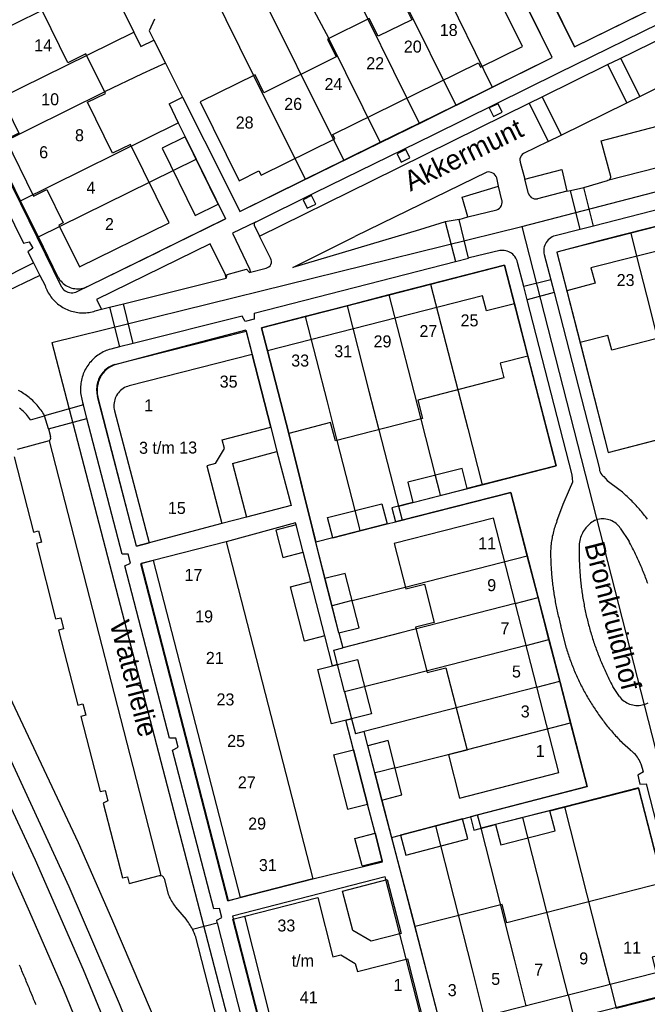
# Model space of a CAD drawing. Extents: x 123992 to 125854, y 449108 to 451911.
# Tile 110 of 175: x 125484 to 125562, y 450278 to 450401. Entities that reach past the tile are written whole.
import ezdxf
from ezdxf.enums import TextEntityAlignment as Align

# ---------------------------------------------------------------- set-up
doc = ezdxf.new("R2010")
doc.units = 0
for name, color, linetype in [('DEFAULT_113', 2, 'CONTINUOUS'), ('DEFAULT_117', 3, 'CONTINUOUS'), ('DEFAULT_21', 8, 'CONTINUOUS'), ('DEFAULT_4', 1, 'CONTINUOUS'), ('DEFAULT_5', 1, 'CONTINUOUS'), ('DEFAULT_7', 5, 'CONTINUOUS'), ('DEFAULT_79', 9, 'CONTINUOUS'), ('DEFAULT_80', 9, 'CONTINUOUS'), ('DEFAULT_99', 9, 'CONTINUOUS')]:
    doc.layers.add(name, color=color, linetype=linetype)

msp = doc.modelspace()

# ---------------------------------------------------------------- linework, layer by layer
at = {"layer": 'DEFAULT_21'}
for points in [[(125553.37, 450397.642), (125541.668, 450421.245)], [(125550.586, 450396.306), (125538.966, 450419.932)], [(125531.455, 450416.215), (125536.688, 450405.622), (125543.085, 450392.613)], [(125526.891, 450413.956), (125528.733, 450410.272), (125532.1, 450403.358), (125538.526, 450390.368)], [(125522.332, 450411.7), (125527.552, 450401.111), (125533.943, 450388.112)], [(125524.547, 450383.486), (125512.844, 450407.004)], [(125518.599, 450406.364), (125522.679, 450398.707)], [(125494.991, 450406.231), (125475.263, 450396.517)], [(125494.991, 450406.231), (125498.316, 450399.474)], [(125508.063, 450404.638), (125513.285, 450394.069)], [(125553.37, 450397.642), (125562.443, 450402.105)], [(125500.903, 450401.095), (125500.241, 450399.652)], [(125478.591, 450389.756), (125498.316, 450399.474)], [(125498.316, 450399.474), (125499.19, 450397.697)], [(125500.241, 450399.652), (125500.829, 450398.483)], [(125499.19, 450397.697), (125500.829, 450398.483)], [(125500.829, 450398.483), (125502.272, 450395.614)], [(125529.096, 450385.726), (125522.679, 450398.707)], [(125502.272, 450395.614), (125499.358, 450394.285)], [(125502.272, 450395.614), (125503.92, 450392.336)], [(125543.085, 450392.613), (125550.586, 450396.306)], [(125499.358, 450394.285), (125494.686, 450392.008)], [(125513.285, 450394.069), (125519.716, 450381.108)], [(125546.8, 450375.2), (125615.3, 450393)], [(125480.844, 450385.179), (125494.686, 450392.008)], [(125503.92, 450392.336), (125504.424, 450391.335)], [(125538.526, 450390.368), (125543.085, 450392.613)], [(125502.722, 450390.519), (125504.424, 450391.335)], [(125502.722, 450390.519), (125503.88, 450388.166)], [(125504.424, 450391.335), (125509.862, 450380.522), (125511.549, 450377.087)], [(125533.943, 450388.112), (125538.526, 450390.368)], [(125484.173, 450378.418), (125503.88, 450388.166)], [(125503.88, 450388.166), (125504.753, 450386.392)], [(125529.096, 450385.726), (125533.943, 450388.112)], [(125504.753, 450386.392), (125506.12, 450383.593)], [(125524.547, 450383.486), (125529.096, 450385.726)], [(125484.173, 450378.418), (125480.844, 450385.179)], [(125486.405, 450373.884), (125506.12, 450383.593)], [(125506.12, 450383.593), (125509.76, 450376.142)], [(125519.716, 450381.108), (125524.547, 450383.486)], [(125511.549, 450377.087), (125519.716, 450381.108)], [(125486.405, 450373.884), (125484.173, 450378.418)], [(125492.712, 450367.775), (125509.76, 450376.142)], [(125565.58, 450375.692), (125560.387, 450374.365)], [(125488.1, 450360.7), (125546.8, 450375.2)], [(125546.8, 450375.2), (125570.931, 450280.711), (125570.941, 450280.672), (125572.9, 450273)], [(125560.387, 450374.365), (125551.148, 450372.004)], [(125560.387, 450374.365), (125561.115, 450371.473), (125562.336, 450366.624), (125566.696, 450349.309)], [(125488.891, 450368.835), (125486.405, 450373.884)], [(125551.148, 450372.004), (125557.562, 450346.958), (125566.696, 450349.309)], [(125541.837, 450342.925), (125551.055, 450345.291), (125544.598, 450370.351), (125535.365, 450367.971)], [(125488.891, 450368.835), (125488.994, 450368.664), (125489.11, 450368.5), (125489.236, 450368.346), (125489.374, 450368.201), (125489.521, 450368.066), (125489.678, 450367.942), (125489.844, 450367.829), (125490.017, 450367.729), (125490.196, 450367.642), (125490.382, 450367.567), (125490.573, 450367.506), (125490.767, 450367.459), (125490.964, 450367.427), (125491.163, 450367.408), (125491.363, 450367.404), (125491.563, 450367.414), (125491.761, 450367.438), (125491.958, 450367.477), (125492.15, 450367.529), (125492.339, 450367.596), (125492.522, 450367.675), (125492.7, 450367.768), (125492.712, 450367.775)], [(125535.365, 450367.971), (125530.18, 450366.635)], [(125535.365, 450367.971), (125537.272, 450360.592), (125540.024, 450349.942), (125541.837, 450342.925)], [(125530.18, 450366.635), (125524.951, 450365.287)], [(125530.18, 450366.635), (125532.916, 450355.973), (125534.159, 450351.13), (125535.948, 450344.094), (125536.445, 450342.157), (125536.593, 450341.579)], [(125524.951, 450365.287), (125519.722, 450363.939)], [(125524.951, 450365.287), (125527.686, 450354.631), (125528.929, 450349.788), (125531.379, 450340.241)], [(125519.722, 450363.939), (125514.266, 450362.533), (125515.028, 450359.638), (125517.69, 450349.335), (125521.067, 450335.754)], [(125519.722, 450363.939), (125522.456, 450353.289), (125523.699, 450348.446), (125525.917, 450339.689), (125526.41, 450337.751), (125526.562, 450337.152)], [(125495.908, 450357.948), (125512.349, 450362.11), (125513.092, 450359.204), (125515.421, 450350.097), (125516.205, 450347.055), (125517.969, 450340.322), (125512.407, 450338.865), (125509.331, 450338.059), (125500.238, 450335.677), (125498.671, 450335.266), (125493.795, 450353.961)], [(125488.1, 450360.7), (125517.7, 450246.85)], [(125495.908, 450357.948), (125495.721, 450357.877), (125495.539, 450357.795), (125495.362, 450357.702), (125495.19, 450357.599), (125495.026, 450357.485), (125494.868, 450357.362), (125494.719, 450357.229), (125494.577, 450357.088), (125494.445, 450356.938), (125494.322, 450356.781), (125494.208, 450356.616), (125494.105, 450356.445), (125494.012, 450356.267), (125493.93, 450356.085), (125493.86, 450355.898), (125493.8, 450355.707), (125493.753, 450355.513), (125493.717, 450355.316), (125493.693, 450355.117), (125493.682, 450354.918), (125493.682, 450354.718), (125493.694, 450354.518), (125493.719, 450354.32), (125493.755, 450354.123), (125493.795, 450353.961)], [(125536.593, 450341.579), (125541.837, 450342.925)], [(125531.379, 450340.241), (125533.187, 450340.705), (125536.593, 450341.579)], [(125547.454, 450334.028), (125545.396, 450341.95), (125531.828, 450338.493)], [(125531.379, 450340.241), (125531.828, 450338.493)], [(125523.776, 450320.451), (125523.15, 450320.287), (125522.173, 450324.036), (125520.428, 450330.815), (125519.485, 450334.476), (125518.603, 450337.904), (125518.536, 450338.165), (125509.861, 450335.8), (125500.749, 450333.452), (125499.258, 450333.068), (125510.113, 450290.952), (125511.604, 450291.336), (125520.697, 450293.68), (125529.384, 450295.792), (125529.347, 450295.937), (125528.463, 450299.365), (125527.517, 450303.025), (125525.767, 450309.803), (125524.792, 450313.49), (125525.509, 450313.678)], [(125526.562, 450337.152), (125529.956, 450338.016), (125530.987, 450338.279)], [(125531.828, 450338.493), (125530.987, 450338.279)], [(125523.184, 450336.293), (125521.067, 450335.754)], [(125523.184, 450336.293), (125526.562, 450337.152)], [(125523.08, 450327.805), (125521.067, 450335.754)], [(125538.04, 450331.613), (125547.454, 450334.028)], [(125548.81, 450328.811), (125547.454, 450334.028)], [(125532.228, 450330.122), (125538.04, 450331.613)], [(125525.59, 450328.448), (125532.228, 450330.122)], [(125545.968, 450328.081), (125548.81, 450328.811)], [(125550.168, 450323.585), (125548.81, 450328.811)], [(125524.622, 450328.2), (125523.08, 450327.805)], [(125523.936, 450324.427), (125523.08, 450327.805)], [(125545.968, 450328.081), (125531.684, 450324.411), (125524.413, 450322.543)], [(125525.59, 450328.448), (125524.622, 450328.2)], [(125523.936, 450324.427), (125524.413, 450322.543)], [(125547.312, 450322.851), (125533.028, 450319.181)], [(125547.312, 450322.851), (125550.168, 450323.585)], [(125551.526, 450318.358), (125550.168, 450323.585)], [(125523.776, 450320.451), (125523.313, 450322.26), (125524.413, 450322.543)], [(125524.652, 450317.029), (125523.776, 450320.451)], [(125533.028, 450319.181), (125524.652, 450317.029)], [(125548.656, 450317.621), (125551.526, 450318.358)], [(125552.87, 450313.187), (125551.526, 450318.358)], [(125524.652, 450317.029), (125525.509, 450313.678)], [(125548.656, 450317.621), (125534.372, 450313.951)], [(125525.509, 450313.678), (125525.99, 450311.797)], [(125534.372, 450313.951), (125527.105, 450312.084)], [(125541.256, 450301.668), (125554.944, 450305.209), (125552.87, 450313.187)], [(125542.428, 450310.47), (125552.87, 450313.187)], [(125527.105, 450312.084), (125525.99, 450311.797)], [(125528.426, 450306.913), (125527.56, 450310.302), (125527.105, 450312.084)], [(125537.589, 450309.211), (125542.428, 450310.47)], [(125530.945, 450307.557), (125537.589, 450309.211)], [(125529.007, 450307.062), (125528.426, 450306.913)], [(125528.426, 450306.913), (125528.432, 450306.888), (125529.292, 450303.522), (125530.486, 450298.847)], [(125530.945, 450307.557), (125529.007, 450307.062)], [(125558.541, 450277.518), (125564.308, 450278.985), (125567.796, 450279.872), (125566.541, 450284.772), (125561.352, 450305.03), (125552.143, 450302.674)], [(125552.143, 450302.674), (125546.912, 450301.335)], [(125556.313, 450286.279), (125552.143, 450302.674)], [(125536.032, 450300.301), (125540.351, 450301.434), (125541.256, 450301.668)], [(125541.681, 450299.996), (125541.256, 450301.668)], [(125546.912, 450301.335), (125543.485, 450300.458)], [(125551.08, 450284.948), (125546.912, 450301.335)], [(125530.486, 450298.847), (125531.645, 450299.151), (125536.032, 450300.301)], [(125540.614, 450282.286), (125536.032, 450300.301)], [(125543.485, 450300.458), (125541.681, 450299.996)], [(125545.847, 450283.617), (125541.681, 450299.996)], [(125530.486, 450298.847), (125537.448, 450272.153)], [(125529.731, 450293.905), (125510.646, 450289.02), (125516.3, 450266.932), (125535.385, 450271.817), (125529.731, 450293.905)], [(125557.792, 450280.464), (125556.313, 450286.279)], [(125552.559, 450279.133), (125551.08, 450284.948)], [(125547.326, 450277.802), (125545.847, 450283.617)], [(125542.093, 450276.471), (125540.614, 450282.286)], [(125557.792, 450280.464), (125558.541, 450277.518)], [(125552.559, 450279.133), (125553.308, 450276.187)]]:
    msp.add_lwpolyline(points, dxfattribs=at)
at = {"layer": 'DEFAULT_4'}
for points in [[(125502.738, 450375.657), (125497.916, 450385.45), (125495.67, 450384.344), (125492.533, 450390.714), (125494.779, 450391.82), (125492.342, 450396.77), (125490.096, 450395.664), (125486.959, 450402.034), (125489.205, 450403.14), (125486.834, 450407.956), (125484.588, 450406.85), (125484.097, 450407.847), (125486.343, 450408.953), (125483.971, 450413.769), (125481.725, 450412.663), (125478.593, 450419.023), (125480.839, 450420.129), (125478.406, 450425.071), (125476.16, 450423.965), (125469.71, 450437.064), (125471.956, 450438.17), (125467.169, 450447.891)], [(125455.993, 450442.4), (125458.567, 450437.172), (125459.105, 450437.437), (125461.198, 450433.187), (125459.53, 450432.365), (125466.28, 450418.655), (125467.939, 450419.472), (125470.071, 450415.14), (125468.413, 450414.324), (125471.874, 450407.293), (125473.533, 450408.11), (125478.416, 450398.193), (125476.757, 450397.376), (125480.222, 450390.337), (125481.872, 450391.149), (125483.978, 450386.872), (125482.328, 450386.059), (125485.803, 450379.002), (125487.453, 450379.814), (125489.51, 450375.636), (125488.972, 450375.371), (125491.546, 450370.143)], [(125546.857, 450397.697), (125541.719, 450408.105), (125531.921, 450403.269), (125533.028, 450401.026), (125528.838, 450398.957), (125527.731, 450401.2), (125522.5, 450398.618), (125523.607, 450396.375), (125514.571, 450391.915), (125513.464, 450394.158), (125506.609, 450390.774), (125511.481, 450380.904)], [(125541.369, 450395.645), (125541.636, 450395.108), (125546.857, 450397.697)], [(125513.948, 450382.14), (125514.214, 450381.602), (125523.441, 450386.158), (125523.163, 450386.695), (125541.369, 450395.645)], [(125508.869, 450377.967), (125504.753, 450386.392), (125501.867, 450384.982), (125505.983, 450376.557)], [(125614.408, 450383.021), (125610.939, 450382.13), (125610.433, 450384.102), (125594.042, 450379.892), (125594.552, 450377.91), (125591.466, 450377.115), (125590.952, 450379.111), (125574.749, 450374.976), (125575.272, 450372.945), (125572.25, 450372.167), (125571.74, 450374.149), (125555.384, 450370.029), (125555.936, 450368.092), (125552.4, 450367.158)], [(125511.481, 450380.904), (125513.948, 450382.14)], [(125505.983, 450376.557), (125508.869, 450377.967)], [(125491.546, 450370.143), (125502.738, 450375.657)], [(125617.148, 450372.386), (125607.704, 450369.971), (125607.109, 450372.297), (125602.311, 450371.07), (125602.906, 450368.741), (125597.245, 450367.295), (125596.65, 450369.623), (125588.348, 450367.501), (125588.942, 450365.176), (125578.059, 450362.394), (125577.478, 450364.697), (125569.184, 450362.585), (125569.773, 450360.271), (125564.114, 450358.824), (125563.523, 450361.137), (125558.008, 450359.74), (125557.52, 450361.565), (125554.058, 450360.691)], [(125552.4, 450367.158), (125554.058, 450360.691)], [(125545.851, 450365.532), (125542.369, 450364.641), (125541.881, 450366.549), (125515.028, 450359.638)], [(125545.851, 450365.532), (125547.538, 450359.007)], [(125547.538, 450359.007), (125544.058, 450358.102), (125544.512, 450356.266), (125533.777, 450353.492), (125534.361, 450351.182), (125523.495, 450348.393), (125522.903, 450350.682), (125517.69, 450349.335), (125515.028, 450359.638)], [(125513.092, 450359.204), (125497.731, 450355.276)], [(125515.421, 450350.097), (125513.092, 450359.204)], [(125497.731, 450355.276), (125497.54, 450355.217), (125497.354, 450355.143), (125497.175, 450355.055), (125497.003, 450354.953), (125496.839, 450354.837), (125496.685, 450354.71), (125496.542, 450354.571), (125496.41, 450354.421), (125496.29, 450354.261), (125496.183, 450354.092), (125496.089, 450353.915), (125496.01, 450353.732), (125495.945, 450353.542), (125495.895, 450353.349), (125495.86, 450353.152), (125495.841, 450352.953), (125495.838, 450352.753), (125495.85, 450352.553), (125495.878, 450352.355), (125495.92, 450352.164)], [(125495.92, 450352.164), (125500.238, 450335.677)], [(125509.366, 450348.548), (125515.421, 450350.097)], [(125509.646, 450347.452), (125509.366, 450348.548)], [(125508.517, 450345.568), (125509.646, 450347.452)], [(125508.517, 450345.568), (125507.438, 450345.285)], [(125507.438, 450345.285), (125509.331, 450338.059)], [(125539.959, 450342.443), (125539.33, 450344.962), (125532.558, 450343.224), (125533.187, 450340.705)], [(125533.187, 450340.705), (125539.959, 450342.443)], [(125529.297, 450340.549), (125529.956, 450338.016), (125523.184, 450336.293), (125522.525, 450338.826), (125529.297, 450340.549)], [(125530.83, 450335.576), (125532.283, 450329.909), (125534.611, 450330.506), (125535.843, 450325.712), (125533.512, 450325.114), (125534.965, 450319.448), (125537.299, 450320.046), (125539.945, 450309.751), (125537.605, 450309.151), (125539.004, 450303.772), (125551.399, 450306.95), (125543.225, 450338.754), (125530.83, 450335.576)], [(125509.331, 450338.059), (125500.238, 450335.677)], [(125509.861, 450335.8), (125500.749, 450333.452)], [(125509.861, 450335.8), (125520.697, 450293.68)], [(125500.749, 450333.452), (125511.604, 450291.336)], [(125523.936, 450324.427), (125526.46, 450325.058), (125524.719, 450331.846), (125522.195, 450331.215)], [(125523.936, 450324.427), (125522.195, 450331.215)], [(125522.173, 450324.036), (125519.636, 450323.383)], [(125526.258, 450321.075), (125527.991, 450314.301), (125523.029, 450313.043), (125521.296, 450319.817), (125526.258, 450321.075)], [(125529.292, 450303.522), (125531.811, 450304.166), (125530.079, 450310.946), (125527.56, 450310.302)], [(125529.292, 450303.522), (125527.56, 450310.302)], [(125550.271, 450302.181), (125543.489, 450300.444)], [(125543.489, 450300.444), (125544.16, 450297.928), (125550.942, 450299.665), (125550.271, 450302.181)], [(125540.043, 450298.665), (125539.384, 450301.18), (125531.645, 450299.151), (125532.305, 450296.636), (125540.043, 450298.665)], [(125520.697, 450293.68), (125511.604, 450291.336)], [(125531.718, 450286.854), (125527.953, 450285.894), (125525.662, 450287.232), (125524.389, 450292.148), (125529.954, 450293.584), (125531.718, 450286.854)], [(125564.389, 450293.162), (125544.922, 450288.181), (125544.336, 450290.486), (125533.461, 450287.698)], [(125512.187, 450289.018), (125521.286, 450291.354), (125523.194, 450283.944), (125524.185, 450284.168), (125525.987, 450283.11), (125526.24, 450282.112), (125532.492, 450283.696), (125534.809, 450274.621)], [(125516.373, 450272.501), (125512.187, 450289.018)], [(125536.699, 450275.099), (125533.461, 450287.698)], [(125566.541, 450284.772), (125563.059, 450283.877), (125563.559, 450281.931), (125536.699, 450275.099)]]:
    msp.add_lwpolyline(points, dxfattribs=at)
at = {"layer": 'DEFAULT_5'}
for points in [[(125510.65, 450345.573), (125516.205, 450347.055)], [(125516.205, 450347.055), (125517.969, 450340.322)], [(125510.65, 450345.573), (125512.407, 450338.865)], [(125517.969, 450340.322), (125512.407, 450338.865)], [(125518.603, 450337.904), (125516.066, 450337.251)], [(125519.485, 450334.476), (125518.603, 450337.904)], [(125516.066, 450337.251), (125516.948, 450333.823)], [(125516.948, 450333.823), (125519.485, 450334.476)], [(125517.891, 450330.162), (125520.428, 450330.815)], [(125519.636, 450323.383), (125517.891, 450330.162)], [(125522.173, 450324.036), (125520.428, 450330.815)], [(125523.25, 450309.153), (125525.767, 450309.803)], [(125523.25, 450309.153), (125525, 450302.375)], [(125525.767, 450309.803), (125527.517, 450303.025)], [(125525, 450302.375), (125527.517, 450303.025)], [(125525.945, 450298.716), (125528.463, 450299.365)], [(125528.463, 450299.365), (125529.347, 450295.937)], [(125526.829, 450295.287), (125525.945, 450298.716)], [(125526.829, 450295.287), (125529.347, 450295.937)]]:
    msp.add_lwpolyline(points, dxfattribs=at)
at = {"layer": 'DEFAULT_7'}
msp.add_lwpolyline([(125508.869, 450377.967), (125509.76, 450376.142), (125501.579, 450372.097)], dxfattribs=at)
at = {"layer": 'DEFAULT_79'}
for points in [[(125558.992, 450396.164), (125576.935, 450404.983), (125597.315, 450415.054), (125613.752, 450423.148)], [(125549.303, 450391.385), (125557.492, 450395.424)], [(125557.492, 450395.424), (125558.992, 450396.164)], [(125557.492, 450395.424), (125559.887, 450390.65)], [(125559.097, 450396.215), (125561.501, 450391.443)], [(125606.122, 450393.369), (125557.49, 450380.953)], [(125514.021, 450374.004), (125528.044, 450380.892), (125541.465, 450387.52), (125547.716, 450390.603)], [(125547.716, 450390.603), (125549.303, 450391.385)], [(125547.716, 450390.603), (125550.078, 450385.827)], [(125549.303, 450391.385), (125551.684, 450386.617)], [(125554.082, 450374.83), (125552.853, 450379.68)], [(125555.746, 450375.238), (125554.508, 450380.061)], [(125537.208, 450375.764), (125538.496, 450370.806)], [(125540.128, 450371.226), (125538.934, 450376.068)], [(125550.385, 450368.537), (125547.04, 450367.684)], [(125550.816, 450366.96), (125547.431, 450366.029)], [(125486.115, 450277.913), (125486.04, 450278.099), (125485.965, 450278.284), (125485.89, 450278.47), (125485.815, 450278.655), (125485.739, 450278.84), (125485.664, 450279.025), (125485.588, 450279.21), (125485.513, 450279.396), (125485.437, 450279.581), (125485.361, 450279.766), (125485.285, 450279.951), (125485.209, 450280.136), (125485.132, 450280.32), (125485.056, 450280.505), (125484.979, 450280.69), (125484.903, 450280.875), (125484.826, 450281.059), (125484.749, 450281.244), (125484.672, 450281.429), (125484.595, 450281.613), (125484.518, 450281.798), (125484.44, 450281.982), (125484.363, 450282.167), (125484.285, 450282.351), (125484.208, 450282.535), (125484.13, 450282.719), (125484.052, 450282.904)]]:
    msp.add_lwpolyline(points, dxfattribs=at)
at = {"layer": 'DEFAULT_80'}
for points in [[(125554.058, 450360.691), (125557.562, 450346.958), (125568.642, 450349.812)], [(125547.538, 450359.007), (125551.055, 450345.291), (125539.959, 450342.443)], [(125550.271, 450302.181), (125561.348, 450304.992), (125564.389, 450293.162)]]:
    msp.add_lwpolyline(points, dxfattribs=at)
at = {"layer": 'DEFAULT_99'}
for points in [[(125489.33, 450367.582), (125453.462, 450440.811)], [(125547.994, 450408.431), (125550.414, 450403.696), (125553.37, 450397.642), (125561.5, 450401.638), (125572.742, 450407.182), (125585.209, 450413.326), (125590.892, 450416.097), (125589.359, 450419.277)], [(125513.507, 450375.754), (125520.976, 450379.421), (125535.691, 450386.657), (125551.339, 450394.39), (125565.956, 450401.555), (125586.453, 450411.678)], [(125509.862, 450380.522), (125511.549, 450377.087), (125523.51, 450382.92), (125534.578, 450388.376), (125550.586, 450396.306), (125547.653, 450402.201), (125545.305, 450407.105)], [(125561.501, 450391.443), (125562.177, 450391.776), (125575.398, 450398.291), (125589.505, 450405.23)], [(125471.231, 450400.191), (125484.565, 450373.103)], [(125557.888, 450381.444), (125556.672, 450385.894), (125563.699, 450387.734), (125563.892, 450387.021), (125565.241, 450387.368), (125565.132, 450388.062), (125574.497, 450390.552), (125574.656, 450389.872), (125576.032, 450390.225), (125575.841, 450390.791), (125585.266, 450393.203), (125585.456, 450392.579), (125586.805, 450392.942), (125586.645, 450393.521), (125596.043, 450396.001), (125596.209, 450395.289), (125597.603, 450395.715), (125597.438, 450396.339), (125604.433, 450398.142), (125605.517, 450393.643)], [(125544.326, 450389.474), (125543.814, 450390.53), (125542.714, 450390.007), (125543.246, 450388.93), (125544.326, 450389.474)], [(125551.684, 450386.617), (125559.887, 450390.65)], [(125559.887, 450390.65), (125561.501, 450391.443)], [(125614.408, 450383.021), (125613.166, 450387.855), (125551.148, 450372.004)], [(125607.66, 450388.593), (125555.746, 450375.238)], [(125550.078, 450385.827), (125551.684, 450386.617)], [(125614.408, 450383.021), (125613.148, 450387.826), (125557.112, 450373.574), (125551.148, 450372.004)], [(125550.078, 450385.827), (125546.989, 450384.304)], [(125532.789, 450383.779), (125532.274, 450384.834), (125531.194, 450384.288), (125531.708, 450383.251), (125532.789, 450383.779)], [(125546.989, 450384.304), (125546.83, 450384.183), (125546.7, 450384.032), (125546.604, 450383.857), (125546.547, 450383.666), (125546.532, 450383.467), (125546.559, 450383.269), (125546.573, 450383.217)], [(125546.573, 450383.217), (125547.175, 450381.125)], [(125542.422, 450381.991), (125525.939, 450373.943)], [(125543.662, 450381.277), (125543.573, 450381.456), (125543.455, 450381.617), (125543.311, 450381.755), (125543.144, 450381.865), (125542.961, 450381.945), (125542.767, 450381.992), (125542.568, 450382.004), (125542.422, 450381.991)], [(125547.175, 450381.125), (125551.755, 450382.326), (125552.406, 450379.622)], [(125543.883, 450380.239), (125543.662, 450381.277)], [(125547.609, 450379.302), (125547.175, 450381.125)], [(125554.508, 450380.061), (125557.49, 450380.953)], [(125557.49, 450380.953), (125557.679, 450381.013), (125557.822, 450381.151), (125557.889, 450381.337), (125557.888, 450381.444)], [(125540.024, 450376.393), (125539.327, 450378.849), (125543.883, 450380.239)], [(125544.278, 450378.489), (125543.883, 450380.239)], [(125547.609, 450379.302), (125547.696, 450379.122), (125547.816, 450378.963), (125547.965, 450378.83), (125548.137, 450378.729), (125548.326, 450378.663), (125548.523, 450378.635), (125548.723, 450378.646), (125548.746, 450378.65)], [(125552.406, 450379.622), (125548.746, 450378.65)], [(125552.406, 450379.622), (125552.853, 450379.68)], [(125552.853, 450379.68), (125554.508, 450380.061)], [(125521.043, 450377.995), (125520.515, 450379.05), (125519.472, 450378.53), (125519.977, 450377.474), (125521.043, 450377.995)], [(125543.647, 450377.284), (125543.83, 450377.363), (125543.993, 450377.479), (125544.129, 450377.625), (125544.231, 450377.797), (125544.296, 450377.985), (125544.321, 450378.184), (125544.304, 450378.383), (125544.278, 450378.489)], [(125540.024, 450376.393), (125543.647, 450377.284)], [(125513.507, 450375.754), (125510.658, 450374.348)], [(125513.507, 450375.754), (125513.372, 450375.61), (125513.345, 450375.416), (125513.363, 450375.352)], [(125537.208, 450375.764), (125533.99, 450374.794)], [(125538.934, 450376.068), (125537.208, 450375.764)], [(125538.934, 450376.068), (125540.024, 450376.393)], [(125510.658, 450374.348), (125512.779, 450369.921), (125512.88, 450369.47)], [(125513.363, 450375.352), (125514.022, 450374.004)], [(125533.99, 450374.794), (125518.175, 450370.075)], [(125554.082, 450374.83), (125550.923, 450374.035)], [(125555.746, 450375.238), (125554.082, 450374.83)], [(125484.565, 450373.103), (125485.273, 450373.271)], [(125485.273, 450373.271), (125485.72, 450372.493)], [(125515.407, 450371.235), (125514.021, 450374.004)], [(125518.175, 450370.075), (125525.939, 450373.943)], [(125550.923, 450374.035), (125550.734, 450373.969), (125550.553, 450373.884), (125550.382, 450373.781), (125550.222, 450373.662), (125550.075, 450373.526), (125549.943, 450373.376), (125549.826, 450373.213), (125549.727, 450373.04), (125549.647, 450372.857), (125549.585, 450372.667), (125549.543, 450372.471), (125549.522, 450372.273), (125549.52, 450372.073), (125549.54, 450371.874), (125549.577, 450371.686)], [(125485.72, 450372.493), (125485.1, 450372.041)], [(125485.1, 450372.041), (125485.795, 450370.672)], [(125491.189, 450367.024), (125501.579, 450372.097)], [(125507.849, 450373.02), (125493.677, 450366.091), (125494.284, 450364.844)], [(125509.865, 450368.73), (125509.779, 450369.132), (125507.849, 450373.02)], [(125544.027, 450372.178), (125540.185, 450371.272)], [(125546.249, 450370.699), (125546.197, 450370.892), (125546.124, 450371.078), (125546.033, 450371.256), (125545.924, 450371.424), (125545.798, 450371.579), (125545.656, 450371.72), (125545.501, 450371.845), (125545.333, 450371.954), (125545.155, 450372.045), (125544.968, 450372.116), (125544.775, 450372.168), (125544.578, 450372.199), (125544.378, 450372.21), (125544.178, 450372.2), (125544.027, 450372.178)], [(125551.148, 450372.004), (125552.4, 450367.158)], [(125481.243, 450368.372), (125485.795, 450370.672)], [(125485.795, 450370.672), (125486.607, 450369.072)], [(125513.337, 450364.379), (125538.496, 450370.806)], [(125514.837, 450369.995), (125515.029, 450370.051), (125515.201, 450370.151), (125515.345, 450370.289), (125515.45, 450370.458), (125515.512, 450370.648), (125515.527, 450370.847), (125515.493, 450371.044), (125515.412, 450371.226), (125515.407, 450371.235)], [(125538.496, 450370.806), (125540.128, 450371.226)], [(125547.04, 450367.684), (125546.249, 450370.699)], [(125549.577, 450371.686), (125550.385, 450368.537)], [(125509.865, 450368.73), (125509.995, 450369.212), (125512.418, 450369.842), (125512.793, 450369.447), (125512.88, 450369.47)], [(125512.88, 450369.47), (125514.837, 450369.995)], [(125515.028, 450359.638), (125514.266, 450362.533), (125544.598, 450370.351)], [(125544.598, 450370.351), (125545.851, 450365.532)], [(125486.607, 450369.072), (125481.708, 450366.723)], [(125486.607, 450369.072), (125487.243, 450367.82)], [(125497.019, 450365.526), (125509.865, 450368.73)], [(125550.385, 450368.537), (125550.816, 450366.96)], [(125487.243, 450367.82), (125487.31, 450367.632), (125487.385, 450367.446), (125487.467, 450367.264), (125487.556, 450367.085), (125487.652, 450366.909), (125487.755, 450366.738), (125487.865, 450366.571), (125487.982, 450366.409), (125488.105, 450366.251), (125488.234, 450366.098), (125488.369, 450365.951), (125488.51, 450365.809), (125488.657, 450365.673), (125488.808, 450365.542), (125488.965, 450365.418), (125489.127, 450365.301), (125489.293, 450365.19), (125489.464, 450365.085), (125489.638, 450364.988), (125489.817, 450364.897), (125489.999, 450364.814), (125490.184, 450364.738), (125490.372, 450364.67), (125490.562, 450364.609), (125490.755, 450364.555), (125490.95, 450364.51), (125491.146, 450364.472), (125491.344, 450364.442), (125491.543, 450364.421), (125491.742, 450364.407), (125491.942, 450364.401), (125492.142, 450364.403), (125492.342, 450364.413), (125492.541, 450364.431), (125492.739, 450364.457), (125492.936, 450364.49), (125493.132, 450364.532), (125493.326, 450364.581), (125493.517, 450364.639), (125493.678, 450364.693)], [(125489.33, 450367.582), (125489.451, 450367.423), (125489.592, 450367.281), (125489.751, 450367.16), (125489.924, 450367.06), (125490.108, 450366.983), (125490.301, 450366.932), (125490.5, 450366.906), (125490.699, 450366.907), (125490.898, 450366.933), (125491.09, 450366.986), (125491.189, 450367.024)], [(125547.431, 450366.029), (125547.04, 450367.684)], [(125550.816, 450366.96), (125556.466, 450344.911)], [(125553.085, 450344.142), (125547.431, 450366.029)], [(125493.678, 450364.693), (125494.284, 450364.844)], [(125494.284, 450364.844), (125495.308, 450365.099)], [(125495.308, 450365.099), (125497.019, 450365.526)], [(125495.308, 450365.099), (125496.541, 450360.155)], [(125498.256, 450360.586), (125497.019, 450365.526)], [(125513.337, 450364.379), (125513.361, 450363.622), (125512.237, 450363.339), (125511.875, 450364.008), (125498.256, 450360.586)], [(125512.313, 450362.251), (125502.838, 450359.74)], [(125512.313, 450362.251), (125513.092, 450359.204)], [(125495.44, 450359.878), (125495.249, 450359.82), (125495.06, 450359.754), (125494.873, 450359.682), (125494.69, 450359.602), (125494.51, 450359.515), (125494.333, 450359.421), (125494.16, 450359.321), (125493.991, 450359.214), (125493.827, 450359.1), (125493.667, 450358.98), (125493.511, 450358.854), (125493.361, 450358.723), (125493.216, 450358.585), (125493.076, 450358.442), (125492.941, 450358.294), (125492.813, 450358.141), (125492.691, 450357.983), (125492.574, 450357.82), (125492.465, 450357.653), (125492.361, 450357.481), (125492.265, 450357.306), (125492.175, 450357.128), (125492.092, 450356.946), (125492.016, 450356.761), (125491.947, 450356.573), (125491.886, 450356.382), (125491.832, 450356.19), (125491.786, 450355.995), (125491.747, 450355.799), (125491.715, 450355.602), (125491.692, 450355.403), (125491.676, 450355.204), (125491.667, 450355.004), (125491.667, 450354.804), (125491.674, 450354.604), (125491.689, 450354.405), (125491.711, 450354.206), (125491.741, 450354.008), (125491.779, 450353.812), (125491.824, 450353.617), (125491.877, 450353.424), (125491.937, 450353.233), (125491.965, 450353.153)], [(125496.541, 450360.155), (125495.44, 450359.878)], [(125502.838, 450359.74), (125495.955, 450357.916)], [(125498.256, 450360.586), (125496.541, 450360.155)], [(125495.955, 450357.916), (125495.77, 450357.841), (125495.589, 450357.756), (125495.413, 450357.66), (125495.244, 450357.554), (125495.081, 450357.438), (125494.925, 450357.312), (125494.777, 450357.178), (125494.637, 450357.035), (125494.506, 450356.884), (125494.384, 450356.726), (125494.271, 450356.561), (125494.168, 450356.389), (125494.076, 450356.212), (125493.994, 450356.03), (125493.923, 450355.843), (125493.863, 450355.652), (125493.814, 450355.458), (125493.777, 450355.261), (125493.752, 450355.063), (125493.738, 450354.863), (125493.736, 450354.663), (125493.746, 450354.464), (125493.768, 450354.265), (125493.801, 450354.068), (125493.846, 450353.873), (125493.858, 450353.827)], [(125487.181, 450351.549), (125487.079, 450351.721), (125486.973, 450351.891), (125486.864, 450352.058), (125486.75, 450352.222), (125486.632, 450352.384), (125486.51, 450352.543), (125486.384, 450352.698), (125486.255, 450352.851), (125486.122, 450353), (125485.985, 450353.146), (125485.845, 450353.289), (125485.702, 450353.428), (125485.555, 450353.564), (125485.405, 450353.696), (125485.251, 450353.824), (125485.095, 450353.949), (125484.936, 450354.07), (125484.773, 450354.187), (125484.608, 450354.3), (125484.44, 450354.409), (125484.27, 450354.513), (125484.097, 450354.614), (125483.922, 450354.71)], [(125498.647, 450335.261), (125493.858, 450353.827)], [(125485.417, 450351.05), (125485.303, 450351.214), (125485.183, 450351.375), (125485.059, 450351.531), (125484.929, 450351.683), (125484.795, 450351.831), (125484.656, 450351.975), (125484.512, 450352.114), (125484.364, 450352.248), (125484.211, 450352.378), (125484.055, 450352.502)], [(125492.026, 450352.919), (125487.181, 450351.549)], [(125492.026, 450352.919), (125491.965, 450353.153)], [(125492.476, 450351.186), (125492.026, 450352.919)], [(125485.417, 450351.05), (125487.181, 450351.549)], [(125487.663, 450349.923), (125487.181, 450351.549)], [(125487.663, 450349.923), (125492.476, 450351.186)], [(125508.723, 450288.17), (125508.689, 450288.496), (125509.329, 450288.848), (125509.044, 450289.947), (125508.302, 450289.937), (125503.143, 450309.763), (125503.85, 450310.141), (125503.566, 450311.267), (125502.803, 450311.251), (125497.215, 450332.772), (125497.917, 450333.139), (125497.627, 450334.235), (125496.859, 450334.24), (125492.476, 450351.186)], [(125487.663, 450349.923), (125487.928, 450348.943)], [(125487.753, 450348.397), (125487.894, 450348.537), (125487.959, 450348.724), (125487.937, 450348.921), (125487.928, 450348.943)], [(125522.195, 450331.215), (125517.69, 450349.335)], [(125487.753, 450348.397), (125483.776, 450347.339)], [(125487.753, 450348.397), (125501.696, 450294.079)], [(125483.379, 450346.391), (125485.81, 450336.995), (125486.426, 450337.157), (125486.783, 450335.738), (125486.163, 450335.577), (125488.556, 450326.171), (125489.201, 450326.31), (125489.553, 450324.935), (125488.934, 450324.761), (125491.349, 450315.358), (125491.961, 450315.523), (125492.345, 450314.115), (125491.712, 450313.954), (125494.129, 450304.575), (125494.758, 450304.71), (125495.09, 450303.402), (125494.496, 450303.147), (125496.921, 450293.778), (125497.541, 450293.925), (125497.762, 450293.103), (125501.523, 450294.074), (125501.696, 450294.079)], [(125556.466, 450344.911), (125556.494, 450344.713), (125556.553, 450344.522), (125556.641, 450344.343), (125556.756, 450344.179), (125556.895, 450344.036), (125557.012, 450343.944)], [(125553.156, 450343.292), (125553.123, 450343.717), (125553.085, 450344.142)], [(125557.012, 450343.944), (125557.433, 450343.463), (125559.041, 450342.241)], [(125551.164, 450338.386), (125551.931, 450340.511), (125552.748, 450342.346), (125553.156, 450343.292)], [(125469.524, 450341.899), (125473.301, 450334.907), (125478.003, 450326.146), (125482.184, 450317.784), (125487.089, 450307.351), (125491.377, 450298.233), (125495.561, 450288.726), (125500.49, 450277.083), (125504.624, 450266.581), (125505.948, 450263.106)], [(125533.187, 450340.705), (125530.539, 450340.025), (125530.987, 450338.279), (125545.396, 450341.95), (125554.944, 450305.209), (125540.351, 450301.434), (125540.791, 450299.756), (125543.489, 450300.444)], [(125562.459, 450338.62), (125562.339, 450338.78), (125562.217, 450338.938), (125562.094, 450339.096), (125561.969, 450339.252), (125561.843, 450339.407), (125561.715, 450339.561), (125561.586, 450339.714), (125561.456, 450339.866), (125561.324, 450340.016), (125561.191, 450340.165), (125561.056, 450340.313), (125560.92, 450340.46), (125560.783, 450340.605), (125560.644, 450340.749), (125560.504, 450340.892), (125560.363, 450341.034), (125560.22, 450341.174), (125560.076, 450341.313), (125559.931, 450341.45), (125559.785, 450341.587), (125559.637, 450341.722), (125559.488, 450341.855), (125559.338, 450341.987), (125559.186, 450342.118), (125559.041, 450342.241)], [(125466.79, 450340.084), (125471.549, 450331.261), (125480.841, 450313.002), (125490.225, 450292.723), (125496.494, 450278.082), (125502.325, 450263.518), (125503.221, 450261.115)], [(125464.484, 450338.983), (125471.74, 450325.551), (125478.856, 450311.394), (125485.999, 450296.06), (125491.99, 450282.354), (125497.711, 450268.465), (125500.864, 450260.262)], [(125559.073, 450337.484), (125558.957, 450337.647), (125558.83, 450337.801), (125558.69, 450337.944), (125558.54, 450338.076), (125558.38, 450338.197), (125558.212, 450338.304), (125558.035, 450338.398), (125557.852, 450338.478), (125557.663, 450338.544), (125557.47, 450338.595), (125557.273, 450338.631), (125557.074, 450338.651), (125556.874, 450338.656), (125556.675, 450338.646), (125556.476, 450338.62), (125556.281, 450338.579), (125556.089, 450338.522), (125555.902, 450338.452), (125555.868, 450338.437)], [(125461.361, 450337.782), (125467.115, 450327.188), (125471.575, 450318.745), (125476.081, 450309.521), (125480.495, 450300.193), (125485.294, 450289.553), (125489.534, 450279.82)], [(125551.164, 450338.386), (125551.091, 450338.2), (125551.021, 450338.012), (125550.955, 450337.824), (125550.892, 450337.634), (125550.832, 450337.443), (125550.776, 450337.251), (125550.724, 450337.058), (125550.675, 450336.864), (125550.63, 450336.669), (125550.588, 450336.474), (125550.55, 450336.277), (125550.516, 450336.08), (125550.485, 450335.883), (125550.458, 450335.685), (125550.434, 450335.486), (125550.414, 450335.287), (125550.398, 450335.088), (125550.385, 450334.888), (125550.376, 450334.688), (125550.371, 450334.488), (125550.369, 450334.288), (125550.371, 450334.088), (125550.376, 450333.888), (125550.378, 450333.849)], [(125555.868, 450338.437), (125555.695, 450338.337), (125555.527, 450338.228), (125555.366, 450338.11), (125555.211, 450337.983), (125555.064, 450337.848), (125554.924, 450337.705), (125554.792, 450337.555), (125554.668, 450337.398), (125554.553, 450337.234), (125554.447, 450337.065), (125554.35, 450336.89), (125554.263, 450336.71), (125554.185, 450336.526), (125554.118, 450336.337), (125554.061, 450336.145), (125554.015, 450335.951), (125553.979, 450335.754), (125553.954, 450335.556), (125553.94, 450335.356), (125553.936, 450335.156), (125553.937, 450335.114)], [(125559.073, 450337.484), (125560.162, 450335.821)], [(125498.647, 450335.261), (125500.238, 450335.677)], [(125553.937, 450335.114), (125553.934, 450334.914), (125553.933, 450334.714), (125553.932, 450334.514), (125553.933, 450334.314), (125553.935, 450334.114), (125553.938, 450333.914), (125553.942, 450333.714), (125553.947, 450333.514), (125553.954, 450333.314), (125553.961, 450333.114), (125553.969, 450332.915), (125553.979, 450332.715), (125553.99, 450332.515), (125554.002, 450332.315), (125554.015, 450332.116), (125554.029, 450331.916), (125554.044, 450331.717), (125554.061, 450331.518), (125554.078, 450331.318), (125554.097, 450331.119), (125554.116, 450330.92), (125554.137, 450330.721), (125554.159, 450330.523), (125554.182, 450330.324), (125554.206, 450330.125), (125554.232, 450329.927), (125554.258, 450329.729), (125554.285, 450329.531), (125554.314, 450329.333), (125554.344, 450329.135), (125554.375, 450328.937), (125554.406, 450328.74), (125554.439, 450328.543), (125554.474, 450328.345), (125554.509, 450328.149), (125554.545, 450327.952), (125554.583, 450327.755), (125554.621, 450327.559), (125554.661, 450327.363), (125554.701, 450327.167), (125554.743, 450326.972), (125554.786, 450326.776), (125554.83, 450326.581), (125554.875, 450326.386), (125554.921, 450326.192), (125554.969, 450325.998), (125555.017, 450325.804), (125555.066, 450325.61), (125555.117, 450325.416), (125555.169, 450325.223), (125555.221, 450325.03), (125555.275, 450324.837), (125555.33, 450324.645), (125555.386, 450324.453), (125555.443, 450324.261), (125555.501, 450324.07), (125555.56, 450323.879), (125555.62, 450323.688), (125555.681, 450323.498), (125555.744, 450323.308), (125555.807, 450323.118), (125555.872, 450322.929), (125555.937, 450322.74), (125556.004, 450322.551), (125556.071, 450322.363), (125556.14, 450322.175), (125556.21, 450321.988), (125556.281, 450321.801), (125556.352, 450321.614), (125556.425, 450321.428), (125556.499, 450321.242), (125556.574, 450321.056), (125556.65, 450320.871), (125556.727, 450320.687), (125556.805, 450320.503), (125556.884, 450320.319), (125556.964, 450320.136), (125557.045, 450319.953), (125557.127, 450319.771), (125557.211, 450319.589), (125557.295, 450319.407), (125557.38, 450319.226), (125557.466, 450319.046), (125557.553, 450318.866), (125557.642, 450318.686), (125557.731, 450318.507), (125557.821, 450318.329), (125557.912, 450318.151), (125558.005, 450317.973), (125558.098, 450317.796), (125558.14, 450317.717)], [(125562.504, 450330.571), (125562.438, 450330.759), (125562.371, 450330.948), (125562.302, 450331.136), (125562.233, 450331.323), (125562.162, 450331.51), (125562.09, 450331.697), (125562.017, 450331.883), (125561.943, 450332.069), (125561.868, 450332.254), (125561.792, 450332.439), (125561.715, 450332.624), (125561.637, 450332.808), (125561.557, 450332.991), (125561.477, 450333.174), (125561.395, 450333.357), (125561.312, 450333.539), (125561.229, 450333.721), (125561.144, 450333.902), (125561.058, 450334.082), (125560.971, 450334.263), (125560.883, 450334.442), (125560.794, 450334.621), (125560.704, 450334.8), (125560.612, 450334.978), (125560.52, 450335.155), (125560.427, 450335.332), (125560.332, 450335.508), (125560.237, 450335.684), (125560.162, 450335.821)], [(125550.378, 450333.849), (125550.384, 450333.649), (125550.39, 450333.449), (125550.398, 450333.249), (125550.407, 450333.05), (125550.417, 450332.85), (125550.428, 450332.65), (125550.441, 450332.451), (125550.454, 450332.251), (125550.469, 450332.051), (125550.485, 450331.852), (125550.502, 450331.653), (125550.52, 450331.454), (125550.539, 450331.255), (125550.559, 450331.056), (125550.581, 450330.857), (125550.603, 450330.658), (125550.627, 450330.459), (125550.652, 450330.261), (125550.677, 450330.063), (125550.705, 450329.865), (125550.733, 450329.666), (125550.762, 450329.469), (125550.792, 450329.271), (125550.824, 450329.073), (125550.857, 450328.876), (125550.89, 450328.679), (125550.925, 450328.482), (125550.961, 450328.285), (125550.998, 450328.089), (125551.037, 450327.893), (125551.076, 450327.696), (125551.116, 450327.501), (125551.158, 450327.305), (125551.201, 450327.11), (125551.244, 450326.914), (125551.289, 450326.719), (125551.335, 450326.525), (125551.382, 450326.33), (125551.431, 450326.136), (125551.48, 450325.943), (125551.53, 450325.749), (125551.582, 450325.556), (125551.634, 450325.363), (125551.648, 450325.313)], [(125500.749, 450333.452), (125499.216, 450333.056)], [(125510.077, 450290.942), (125499.216, 450333.056)], [(125552.349, 450322.437), (125551.648, 450325.313)], [(125552.349, 450322.437), (125552.408, 450322.246), (125552.468, 450322.055), (125552.529, 450321.865), (125552.592, 450321.675), (125552.656, 450321.485), (125552.721, 450321.296), (125552.788, 450321.108), (125552.856, 450320.92), (125552.925, 450320.732), (125552.995, 450320.545), (125553.067, 450320.358), (125553.14, 450320.172), (125553.215, 450319.986), (125553.29, 450319.801), (125553.368, 450319.617), (125553.446, 450319.433), (125553.525, 450319.249), (125553.606, 450319.066), (125553.688, 450318.884), (125553.772, 450318.702), (125553.856, 450318.521), (125553.942, 450318.34), (125554.029, 450318.16), (125554.118, 450317.981), (125554.207, 450317.802), (125554.298, 450317.624), (125554.39, 450317.446), (125554.484, 450317.269), (125554.578, 450317.093), (125554.674, 450316.918), (125554.771, 450316.743), (125554.869, 450316.569), (125554.969, 450316.395), (125555.069, 450316.222), (125555.171, 450316.05), (125555.274, 450315.879), (125555.379, 450315.708), (125555.484, 450315.538), (125555.591, 450315.369), (125555.698, 450315.2), (125555.807, 450315.033), (125555.917, 450314.866), (125556.029, 450314.699), (125556.141, 450314.534), (125556.255, 450314.369), (125556.369, 450314.205), (125556.485, 450314.042), (125556.602, 450313.88), (125556.72, 450313.719), (125556.839, 450313.558), (125556.96, 450313.398), (125557.081, 450313.239), (125557.204, 450313.081), (125557.327, 450312.924), (125557.452, 450312.768), (125557.578, 450312.612), (125557.705, 450312.458), (125557.833, 450312.304), (125557.962, 450312.151), (125558.092, 450311.999), (125558.223, 450311.848), (125558.355, 450311.698), (125558.488, 450311.549), (125558.623, 450311.401), (125558.758, 450311.254), (125558.894, 450311.107), (125559.031, 450310.962), (125559.17, 450310.817), (125559.309, 450310.674), (125559.35, 450310.632)], [(125558.974, 450316.447), (125558.14, 450317.717)], [(125558.974, 450316.447), (125559.1, 450316.292), (125559.237, 450316.146), (125559.384, 450316.011), (125559.54, 450315.886), (125559.705, 450315.773), (125559.878, 450315.672), (125560.057, 450315.583), (125560.242, 450315.508), (125560.432, 450315.446), (125560.626, 450315.398), (125560.824, 450315.363), (125561.022, 450315.343), (125561.222, 450315.337), (125561.422, 450315.346), (125561.621, 450315.369), (125561.817, 450315.406), (125562.011, 450315.457), (125562.2, 450315.521), (125562.384, 450315.599), (125562.542, 450315.679)], [(125560.361, 450309.733), (125559.35, 450310.632)], [(125561.678, 450308.001), (125561.603, 450308.186), (125561.518, 450308.367), (125561.423, 450308.544), (125561.32, 450308.715), (125561.207, 450308.88), (125561.086, 450309.039), (125560.957, 450309.192), (125560.82, 450309.338), (125560.676, 450309.476), (125560.524, 450309.607), (125560.366, 450309.729), (125560.361, 450309.733)], [(125561.967, 450307.034), (125561.678, 450308.001)], [(125561.967, 450307.034), (125561.256, 450306.646)], [(125561.256, 450306.646), (125561.513, 450305.523)], [(125561.513, 450305.523), (125562.308, 450305.551)], [(125562.308, 450305.551), (125567.62, 450284.697)], [(125533.461, 450287.698), (125529.292, 450303.522)], [(125502.125, 450293.698), (125502.039, 450293.877), (125501.892, 450294.011), (125501.705, 450294.078), (125501.696, 450294.079)], [(125502.125, 450293.698), (125502.605, 450291.772)], [(125502.605, 450291.772), (125502.68, 450291.587), (125502.76, 450291.404), (125502.847, 450291.223), (125502.939, 450291.046), (125503.037, 450290.871), (125503.14, 450290.7), (125503.249, 450290.532), (125503.363, 450290.368), (125503.482, 450290.207), (125503.542, 450290.13)], [(125510.077, 450290.942), (125511.604, 450291.336)], [(125503.542, 450290.13), (125504.885, 450288.61)], [(125505.653, 450287.373), (125505.559, 450287.549), (125505.461, 450287.724), (125505.359, 450287.896), (125505.254, 450288.066), (125505.146, 450288.234), (125505.034, 450288.4), (125504.919, 450288.564), (125504.885, 450288.61)], [(125505.653, 450287.373), (125508.723, 450288.17)], [(125508.723, 450288.17), (125517.524, 450253.735)], [(125510.672, 450288.633), (125512.187, 450289.018)], [(125516.299, 450266.818), (125510.672, 450288.633)], [(125505.992, 450286.537), (125505.929, 450286.727), (125505.859, 450286.914), (125505.783, 450287.099), (125505.699, 450287.281), (125505.653, 450287.373)], [(125505.992, 450286.537), (125511.443, 450265.326)], [(125566.541, 450284.772), (125567.809, 450279.913), (125537.401, 450272.171), (125536.699, 450275.099)], [(125489.534, 450279.82), (125492.412, 450272.779), (125494.069, 450268.649)]]:
    msp.add_lwpolyline(points, dxfattribs=at)

# ---------------------------------------------------------------- texts
at = {"layer": 'DEFAULT_113'}
for s, p in [('18', (125537.649, 450399.751)), ('14', (125487.006, 450397.842)), ('20', (125533.161, 450397.675)), ('22', (125528.473, 450395.6)), ('24', (125523.249, 450392.988)), ('10', (125487.882, 450391.091)), ('26', (125518.225, 450390.511)), ('28', (125512.168, 450388.189)), ('8', (125491.541, 450386.597)), ('6', (125487.069, 450384.473)), ('4', (125492.973, 450380.056)), ('2', (125495.283, 450375.494)), ('23', (125559.74, 450368.504)), ('25', (125540.247, 450363.462)), ('27', (125535.107, 450362.119)), ('29', (125529.383, 450360.835)), ('31', (125524.476, 450359.609)), ('33', (125519.102, 450358.441)), ('1', (125500.177, 450352.834)), ('11', (125542.452, 450335.611)), ('9', (125543.017, 450330.371)), ('7', (125544.673, 450324.969)), ('5', (125546.106, 450319.58)), ('3', (125547.203, 450314.589)), ('1', (125549.075, 450309.657)), ('33', (125517.374, 450287.841)), ('11', (125560.547, 450285.085)), ('9', (125554.509, 450283.731)), ('t/m', (125519.431, 450283.444)), ('7', (125548.887, 450282.326)), ('1', (125531.309, 450280.414)), ('5', (125543.516, 450281.171)), ('41', (125520.168, 450278.869)), ('3', (125538.086, 450279.764))]:
    msp.add_text(s, height=1.5, dxfattribs=at).set_placement(p, align=Align.MIDDLE_CENTER)
for s, rotation, p in [('35', 359.82811, (125510.169, 450355.809)), ('3 t/m 13', 0.34377, (125502.608, 450347.556)), ('15', 359.14063, (125503.701, 450340.027)), ('17', 0.40106, (125505.776, 450331.653)), ('19', 0.17189, (125507.108, 450326.467)), ('21', 359.9427, (125508.44, 450321.282)), ('23', 359.71352, (125509.771, 450316.096)), ('25', 359.42706, (125511.103, 450310.909)), ('27', 359.19791, (125512.435, 450305.724)), ('29', 0.80209, (125513.727, 450300.584)), ('31', 0.57294, (125515.06, 450295.398))]:
    msp.add_text(s, height=1.5, rotation=rotation, dxfattribs=at).set_placement(p, align=Align.MIDDLE_CENTER)
at = {"layer": 'DEFAULT_117'}
for s, rotation, p in [('Akkermunt', 26.18052, (125539.489, 450384.175)), ('Bronkruidhof', 284.41127, (125558.156, 450326.552)), ('Waterlelie', 284.53651, (125498.375, 450318.705))]:
    msp.add_text(s, height=2.5, rotation=rotation, dxfattribs=at).set_placement(p, align=Align.MIDDLE_CENTER)

doc.saveas('drawing.dxf')
